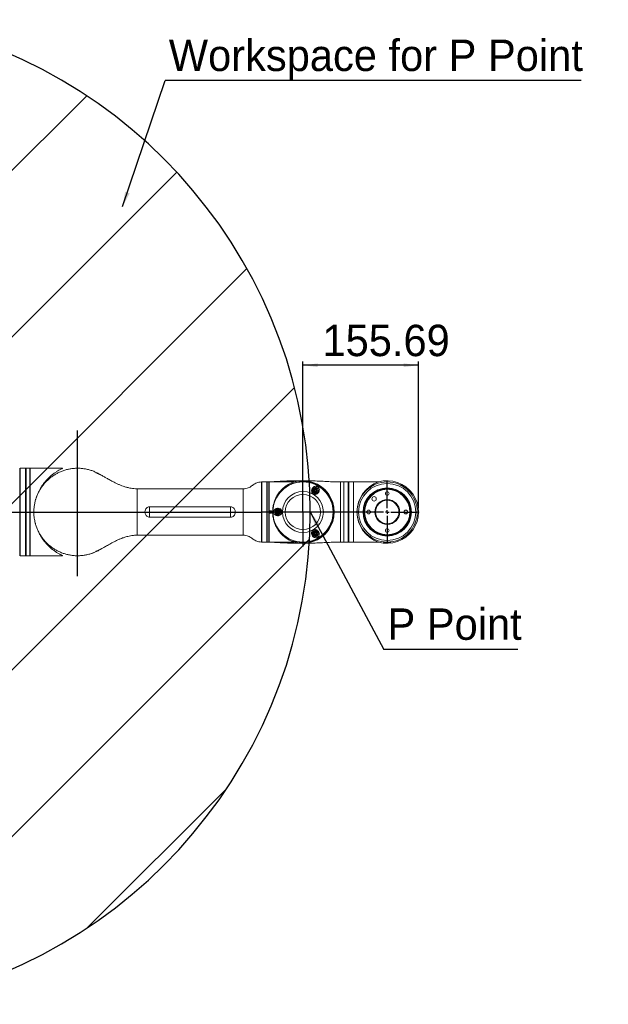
# Model space of a CAD drawing. Header units: millimetres. Extents: x 14 to 210, y 4 to 296.
# Tile 15 of 15: x 130 to 210, y 152 to 284. Entities that reach past the tile are written whole.
import ezdxf

# ---------------------------------------------------------------- set-up
doc = ezdxf.new("R2010")
doc.units = ezdxf.units.MM
doc.header["$PDSIZE"] = -1
doc.layers.add('标注层', color=3, linetype='Continuous')
doc.styles.add('SLDTEXTSTYLE1', font='ARIAL.TTF', dxfattribs={"width": 0.5688})
doc.styles.add('SLDTEXTSTYLE2', font='ARIAL.TTF', dxfattribs={"width": 0.948})
doc.styles.get("Standard").update_dxf_attribs({"font": 'HYSWLONGFANGSONG.TTF'})
doc.dimstyles.new('SLDDIMSTYLE0', dxfattribs={"dimtxt": 4.10931, "dimasz": 2, "dimexe": 0, "dimexo": 0.0625, "dimgap": 1.027327, "dimtad": 2, "dimlfac": 10, "dimrnd": 1e-09, "dimzin": 12, "dimdsep": 46, "dimtxsty": 'SLDTEXTSTYLE1', "dimsah": 1, "dimcen": 0.09, "dimadec": 0, "dimazin": 3, "dimtfac": 1, "dimtofl": 0, "dimtmove": 0, "dimatfit": 3, "dimfxl": 0, "dimfrac": 2, "dimtolj": 1, "dimtzin": 12, "dimarcsym": 0})
doc.dimstyles.new('SLDDIMSTYLE2', dxfattribs={"dimtxt": 0.18, "dimasz": 2, "dimexe": 0, "dimexo": 0.0625, "dimgap": 0, "dimtad": 0, "dimtih": 1, "dimtoh": 1, "dimdec": 0, "dimrnd": 1e-09, "dimzin": 0, "dimdsep": 46, "dimtxsty": 'Standard', "dimsah": 1, "dimcen": 0.09, "dimadec": 0, "dimazin": 0, "dimtfac": 2, "dimtdec": 0, "dimtofl": 0, "dimtmove": 0, "dimatfit": 3, "dimfxl": 0, "dimfrac": 2, "dimtolj": 1, "dimtzin": 0, "dimarcsym": 0})

# ---------------------------------------------------------------- blocks, each defined once
blk = doc.blocks.new('_D')
at = {"layer": '标注层'}
for p, q in [((168.57, 221.16), (168.57, 238.31)), ((184.14, 237.81), (168.57, 237.81)), ((184.14, 218.53), (184.14, 238.31))]:
    blk.add_line(p, q, dxfattribs=at)
for points in [[(168.57, 237.81), (170.57, 237.56), (170.57, 238.06)], [(184.14, 237.81), (182.14, 238.06), (182.14, 237.56)]]:
    blk.add_solid(points, dxfattribs=at)
at = {"layer": '标注层', "insert": (171.2, 243.27), "char_height": 4.233, "attachment_point": 1, "style": 'SLDTEXTSTYLE2'}
blk.add_mtext('155.69', dxfattribs=at)
blk = doc.blocks.new('SW_NOTE_0')
at = {"layer": '标注层', "color": 0}
blk.add_line((18.07, 0), (0, 0), dxfattribs=at)
at = {"layer": '标注层', "color": 0, "insert": (0.5, 5.55), "char_height": 4.233, "attachment_point": 1, "style": 'SLDTEXTSTYLE2'}
blk.add_mtext('P Point', dxfattribs=at)
blk = doc.blocks.new('SW_NOTE_1')
at = {"layer": '标注层', "color": 0}
blk.add_line((56.01, 0), (0, 0), dxfattribs=at)
at = {"layer": '标注层', "color": 0, "insert": (0.47, 5.52), "char_height": 4.2333, "attachment_point": 1, "style": 'SLDTEXTSTYLE2'}
blk.add_mtext('Workspace for P Point', dxfattribs=at)
blk = doc.blocks.new('SW_CENTERMARKSYMBOL_0')
at = {"layer": '标注层', "color": 0}
for p, q in [((0, 0.5), (0, 4.1)), ((-0.5, 0), (-16.94, 0)), ((0, 0), (-0.25, 0)), ((0, 0), (0, 0.25)), ((0, 0), (0, -0.25)), ((0, 0), (0.25, 0)), ((0.5, 0), (4.1, 0)), ((0, -0.5), (0, -4.1))]:
    blk.add_line(p, q, dxfattribs=at)

msp = doc.modelspace()

# ---------------------------------------------------------------- hatches: boundary and pattern name
at = {"layer": '标注层'}
h = msp.add_hatch(dxfattribs=at)
h.set_pattern_fill('ANSI31', color=256, scale=5, style=0)
edge = h.paths.add_edge_path(flags=0)
edge.add_line((113.7219, 202.6502), (113.7219, 151.6754))
edge.add_arc((102.2219, 218.0251), 67.339, 279.83304, 440.16696)
edge.add_line((113.7219, 284.3749), (113.7219, 233.4001))
edge.add_arc((102.2219, 218.0251), 19.2, -53.20467, 53.20467, ccw=False)

# ---------------------------------------------------------------- linework, layer by layer
at = {"color": 8, "linetype": 'Continuous', "lineweight": 18}
for p, q in [((130.4204, 212.1259), (130.4204, 223.9244)), ((131.2719, 223.9251), (131.2719, 212.1251)), ((131.7719, 212.1251), (131.7719, 223.9251)), ((162.9705, 213.9757), (162.9705, 222.0746)), ((163.7716, 222.0751), (163.7716, 213.9751)), ((163.9716, 213.9751), (163.9716, 222.0751)), ((173.6216, 222.0751), (173.6216, 213.9751)), ((174.0716, 222.0751), (174.0716, 213.9751)), ((174.6716, 222.0751), (174.6716, 213.9751)), ((174.7716, 222.0751), (174.7716, 213.9751)), ((178.1838, 221.6883), (178.1419, 221.6632)), ((178.1863, 221.6898), (178.1838, 221.6883)), ((181.7012, 221.6632), (181.6569, 221.6898)), ((160.5216, 214.8951), (160.5216, 221.1551)), ((177.5449, 221.3044), (177.4148, 221.2263)), ((182.4283, 221.2263), (182.2983, 221.3044))]:
    msp.add_line(p, q, dxfattribs=at)
at = {"color": 7, "linetype": 'Continuous', "lineweight": 18}
for p, q in [((130.4719, 223.8744), (130.4719, 218.0251)), ((130.4919, 223.7751), (130.4719, 223.7751)), ((131.2219, 223.9251), (130.4919, 223.9251)), ((130.4919, 223.9251), (130.4919, 212.5228)), ((131.2219, 223.9251), (131.2219, 212.5228)), ((131.7719, 223.9251), (131.2719, 223.9251)), ((136.1917, 223.9251), (131.8219, 223.9251)), ((131.8219, 223.9251), (131.8219, 212.1251)), ((163.0216, 222.0246), (163.0216, 218.0251)), ((163.0416, 221.9251), (163.0216, 221.9251)), ((163.7216, 222.0751), (163.0416, 222.0751)), ((163.0416, 220.0155), (163.0416, 222.0751)), ((163.7216, 220.0155), (163.7216, 222.0751)), ((163.9716, 222.0751), (163.7716, 222.0751)), ((167.3884, 222.0751), (164.0216, 222.0751)), ((164.0216, 222.0751), (164.0216, 218.2001)), ((164.7227, 222.1039), (164.7716, 222.12)), ((174.0716, 222.0751), (173.6216, 222.0751)), ((174.6716, 222.0751), (174.0716, 222.0751)), ((174.7716, 222.0751), (174.6716, 222.0751)), ((175.3716, 222.0751), (174.7716, 222.0751)), ((178.7443, 222.0751), (175.3716, 222.0751)), ((175.3716, 222.0751), (175.3716, 213.9751)), ((175.3716, 222.0751), (175.3716, 219.2767)), ((177.4217, 221.2537), (178.1564, 221.6952)), ((178.1564, 221.6952), (178.1588, 221.6967)), ((178.1887, 221.6857), (178.1863, 221.6898)), ((181.6569, 221.6898), (181.6544, 221.6857)), ((181.6843, 221.6967), (182.4215, 221.2537)), ((160.5216, 221.1551), (146.2216, 221.1551)), ((170.1216, 220.9985), (170.2466, 221.0707)), ((170.1216, 220.8541), (170.1216, 220.9985)), ((170.2466, 220.782), (170.1216, 220.8541)), ((170.2466, 221.0707), (170.3716, 220.9985)), ((170.3716, 220.8541), (170.2466, 220.782)), ((170.3716, 220.9985), (170.3716, 220.8541)), ((177.4148, 221.2263), (177.423, 221.2126)), ((182.4201, 221.2126), (182.4283, 221.2263)), ((163.0416, 213.9751), (163.0416, 220.0155)), ((163.7216, 213.9751), (163.7216, 220.0155)), ((175.3716, 219.2767), (175.3716, 213.9751)), ((130.4719, 218.0251), (130.4719, 212.1759)), ((147.9124, 218.7283), (158.8308, 218.7283)), ((147.9124, 218.7283), (147.9124, 217.322)), ((158.8308, 218.7283), (158.8308, 217.322)), ((163.0216, 218.0251), (163.0216, 214.0256)), ((164.2216, 218.2001), (164.0216, 218.2001)), ((164.0216, 218.2001), (164.0216, 217.8501)), ((164.0216, 217.8501), (164.0216, 213.9751)), ((164.0216, 217.8501), (164.2216, 217.8501)), ((165.0966, 218.0973), (165.2216, 218.1695)), ((165.0966, 217.953), (165.0966, 218.0973)), ((165.2216, 217.8808), (165.0966, 217.953)), ((165.2216, 218.1695), (165.3466, 218.0973)), ((165.3466, 217.953), (165.2216, 217.8808)), ((165.3466, 218.0973), (165.3466, 217.953)), ((158.8308, 217.322), (147.9124, 217.322)), ((170.1216, 215.1961), (170.2466, 215.2683)), ((170.1216, 215.0518), (170.1216, 215.1961)), ((170.2466, 214.9796), (170.1216, 215.0518)), ((170.2466, 215.2683), (170.3716, 215.1961)), ((170.3716, 215.0518), (170.2466, 214.9796)), ((170.3716, 215.1961), (170.3716, 215.0518)), ((146.2216, 214.8951), (160.5216, 214.8951)), ((163.0216, 214.1251), (163.0416, 214.1251)), ((163.0416, 213.9751), (163.7216, 213.9751)), ((163.7716, 213.9751), (163.9716, 213.9751)), ((164.0216, 213.9751), (167.3903, 213.9751)), ((164.6733, 213.9751), (164.7716, 213.9295)), ((173.6216, 213.9751), (174.0716, 213.9751)), ((174.0716, 213.9751), (174.6716, 213.9751)), ((174.6716, 213.9751), (174.7716, 213.9751)), ((174.7716, 213.9751), (175.3716, 213.9751)), ((175.3716, 213.9751), (178.7424, 213.9751)), ((179.4426, 214.0036), (179.4426, 213.9651)), ((180.4006, 213.9651), (179.4426, 213.9651)), ((179.6416, 213.9651), (179.6416, 213.9251)), ((180.1987, 213.9251), (179.6416, 213.9251)), ((180.1987, 213.9251), (180.1987, 213.9651)), ((180.4006, 213.9651), (180.4006, 214.0036)), ((130.4919, 212.5228), (130.4919, 212.1251)), ((131.2219, 212.5228), (131.2219, 212.1251)), ((130.4719, 212.2751), (130.4919, 212.2751)), ((130.4919, 212.1251), (131.2219, 212.1251)), ((131.2719, 212.1251), (131.7719, 212.1251)), ((131.8219, 212.1251), (136.1835, 212.1251))]:
    msp.add_line(p, q, dxfattribs=at)
for centre, radius in [((168.5716, 218.0251), 4.05), ((179.9216, 218.0251), 4.05), ((179.9216, 218.0251), 3.85), ((168.5716, 218.0251), 2.7551), ((168.5716, 218.0251), 2.384), ((170.2466, 220.9263), 0.275), ((170.2466, 220.9263), 0.2375), ((179.9216, 218.0251), 3.25), ((179.9216, 218.0251), 3.15), ((179.9216, 218.0251), 3.05), ((179.9216, 220.5251), 0.25), ((178.1538, 219.7929), 0.3), ((179.9216, 218.0251), 1.675), ((179.9216, 218.0251), 1.575), ((165.2216, 218.0251), 0.275), ((165.2216, 218.0251), 0.2375), ((177.4216, 218.0251), 0.25), ((182.4216, 218.0251), 0.25), ((170.2466, 215.1239), 0.275), ((170.2466, 215.1239), 0.2375), ((179.9216, 215.5251), 0.25)]:
    msp.add_circle(centre, radius, dxfattribs=at)
for centre, radius, start, end in [((130.4219, 223.8744), 0.05, 0, 91.653407), ((131.2719, 223.8751), 0.05, 90, 180), ((131.7719, 223.8751), 0.05, 0, 90), ((162.9716, 222.0246), 0.05, 0, 91.179458), ((163.7716, 222.0251), 0.05, 90, 180), ((163.9716, 222.0251), 0.05, 0, 90), ((168.5716, 218.0251), 4.2188, 253.041198, 106.953519), ((180.1261, 218.0251), 4.2792, 108.838284, 251.134705), ((178.1691, 221.6795), 0.02, 31, 121), ((179.9216, 218.0251), 4.2188, 253.739795, 106.260205), ((181.674, 221.6795), 0.02, 59, 149), ((170.2466, 220.9263), 0.125, 120, 180), ((170.2466, 220.9263), 0.125, 180, 240), ((170.2466, 220.9263), 0.125, 60, 120), ((170.2466, 220.9263), 0.125, 240, 300), ((170.2466, 220.9263), 0.125, 0, 60), ((170.2466, 220.9263), 0.125, 300, 0), ((177.432, 221.2366), 0.02, 121, 211), ((182.4112, 221.2366), 0.02, 329, 59), ((165.2216, 218.0251), 0.125, 120, 180), ((165.2216, 218.0251), 0.125, 180, 240), ((165.2216, 218.0251), 0.125, 60, 120), ((165.2216, 218.0251), 0.125, 240, 300), ((165.2216, 218.0251), 0.125, 0, 60), ((165.2216, 218.0251), 0.125, 300, 0), ((170.2466, 215.1239), 0.125, 120, 180), ((170.2466, 215.1239), 0.125, 180, 240), ((170.2466, 215.1239), 0.125, 60, 120), ((170.2466, 215.1239), 0.125, 0, 60), ((170.2466, 215.1239), 0.125, 300, 0), ((162.9716, 214.0256), 0.05, 268.820542, 0), ((163.7716, 214.0251), 0.05, 180, 270), ((163.9716, 214.0251), 0.05, 270, 0), ((170.2466, 215.1239), 0.125, 240, 300), ((138.2219, 218.0251), 5.9, 286.151739, 302.166897), ((130.4219, 212.1759), 0.05, 268.346593, 360), ((131.2719, 212.1751), 0.05, 180, 270), ((131.7719, 212.1751), 0.05, 270, 0)]:
    msp.add_arc(centre, radius, start, end, dxfattribs=at)
for points, knots in [([(141.4203, 222.9725), (141.4062, 222.9825), (141.2584, 223.0869), (140.9537, 223.2534), (140.5058, 223.4697), (140.033, 223.6452), (139.5499, 223.7796), (139.062, 223.8713), (138.5709, 223.9217), (138.0713, 223.9304), (137.5747, 223.8962), (137.0872, 223.821), (136.6097, 223.7063), (136.138, 223.5503), (135.6811, 223.3549), (135.2442, 223.1231), (134.8279, 222.856), (134.4309, 222.5512), (134.0615, 222.2142), (133.7237, 221.8493), (133.4177, 221.458), (133.1426, 221.0372), (132.9052, 220.5957), (132.7074, 220.1393), (132.549, 219.6694), (132.4291, 219.1821), (132.3657, 218.7728), (132.3289, 218.3863), (132.3245, 218.1674), (132.3216, 218.0251)], [0, 0, 0, 0, 0.00408511, 0.0429435, 0.08207544, 0.12207496, 0.16237544, 0.20090338, 0.23970161, 0.27935332, 0.31930061, 0.35763464, 0.39623259, 0.43565786, 0.47536752, 0.51397742, 0.55285288, 0.59256629, 0.63256872, 0.67133921, 0.71037927, 0.75027159, 0.79045911, 0.82915918, 0.86812961, 0.90795305, 0.94807225, 0.96626839, 1, 1, 1, 1]), ([(132.5654, 219.6969), (132.5723, 219.7261), (132.613, 219.8987), (132.7249, 220.1941), (132.886, 220.5891), (133.0736, 220.9653), (133.299, 221.358), (133.5659, 221.7559), (133.8759, 222.1514), (134.2037, 222.5122), (134.5429, 222.8356), (134.8861, 223.1202), (135.2282, 223.3673), (135.561, 223.5771), (135.8366, 223.7296), (136.0405, 223.834), (136.1519, 223.8907), (136.2016, 223.9203), (136.195, 223.9235), (136.1917, 223.9251)], [0, 0, 0, 0, 0.01090878, 0.06437799, 0.11826343, 0.17330691, 0.22868846, 0.30013502, 0.37212897, 0.4456483, 0.51962171, 0.59302498, 0.6668381, 0.74209885, 0.81807733, 0.8718736, 0.9266726, 0.9629813, 1, 1, 1, 1]), ([(146.2216, 221.1551), (146.076, 221.159), (145.808, 221.1662), (145.4434, 221.2154), (145.1469, 221.2727), (144.8387, 221.3476), (144.5141, 221.4442), (144.1537, 221.573), (143.8021, 221.7168), (143.4552, 221.8752), (143.1278, 222.038), (142.8463, 222.1866), (142.5883, 222.3273), (142.3494, 222.4604), (142.1288, 222.5845), (141.9287, 222.6966), (141.7246, 222.8095), (141.5049, 222.9287), (141.2866, 223.0435), (141.0867, 223.1443), (140.9132, 223.2286), (140.7722, 223.2948), (140.6652, 223.3431), (140.6552, 223.347), (140.6516, 223.3484)], [0, 0, 0, 0, 0.05599743, 0.10310772, 0.14205743, 0.17340405, 0.22802592, 0.27724442, 0.3304333, 0.38868733, 0.44494488, 0.49967951, 0.54422367, 0.5916121, 0.63740204, 0.67487387, 0.71771194, 0.76106517, 0.80885985, 0.85472417, 0.89844022, 0.94010549, 0.97806056, 1, 1, 1, 1]), ([(162.9703, 222.0708), (162.8613, 222.0659), (162.647, 222.0564), (162.3489, 221.9699), (162.0912, 221.8414), (161.8693, 221.6889), (161.66, 221.531), (161.4392, 221.3816), (161.1844, 221.2567), (160.8738, 221.1697), (160.6457, 221.1603), (160.5216, 221.1551)], [0, 0, 0, 0, 0.122316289, 0.240506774, 0.345609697, 0.44492431, 0.542772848, 0.640515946, 0.744131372, 0.860675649, 1, 1, 1, 1]), ([(164.7707, 222.1225), (164.7418, 222.1208), (164.529, 222.1083), (164.1629, 222.0853), (163.8251, 222.0783), (163.6716, 222.0751)], [0, 0, 0, 0, 0.07887154, 0.58140365, 1, 1, 1, 1]), ([(167.3411, 213.9901), (167.3253, 213.9949), (167.2906, 214.0055), (167.19, 214.04), (167.0499, 214.0936), (166.8453, 214.1836), (166.5987, 214.3115), (166.3152, 214.4892), (166.03, 214.7043), (165.7735, 214.9367), (165.5491, 215.1762), (165.3552, 215.4151), (165.1715, 215.679), (165.0154, 215.9443), (164.8862, 216.2034), (164.7808, 216.4515), (164.6882, 216.7143), (164.6114, 216.9877), (164.5521, 217.2686), (164.5107, 217.557), (164.4886, 217.8548), (164.4873, 218.1408), (164.5085, 218.496), (164.5587, 218.8318), (164.6362, 219.1557), (164.7071, 219.3916), (164.7895, 219.619), (164.8832, 219.8391), (165.0028, 220.0819), (165.1521, 220.3407), (165.3355, 220.609), (165.5338, 220.857), (165.7621, 221.1024), (166.0195, 221.3371), (166.3056, 221.5546), (166.5972, 221.7384), (166.857, 221.8727), (167.0765, 221.9678), (167.2251, 222.023), (167.3152, 222.0527), (167.3369, 222.059), (167.3414, 222.0603)], [0, 0, 0, 0, 0.01335359, 0.02939224, 0.05381517, 0.07845981, 0.11408829, 0.1499703, 0.18658721, 0.22346698, 0.25101087, 0.27869922, 0.30689946, 0.33530807, 0.35668978, 0.37819232, 0.40011515, 0.42220329, 0.44359299, 0.46516868, 0.4873704, 0.50980294, 0.52840442, 0.56624594, 0.58551697, 0.60436161, 0.62331211, 0.64256485, 0.66190944, 0.68984636, 0.71800071, 0.74675555, 0.77568458, 0.81185769, 0.84829512, 0.88551059, 0.92299781, 0.94970976, 0.97667692, 0.99507815, 1, 1, 1, 1]), ([(164.7716, 222.1074), (164.7473, 222.113), (164.7131, 222.1208), (164.6797, 222.0854), (164.6701, 222.0751)], [0, 0, 0, 0, 0.711603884, 1, 1, 1, 1]), ([(173.6216, 222.0751), (173.334, 222.08), (172.7255, 222.0904), (171.7746, 222.1392), (170.7553, 222.1871), (169.6977, 222.2263), (168.6311, 222.2462), (167.6544, 222.2433), (166.7848, 222.2233), (166.034, 222.1936), (165.3676, 222.1583), (164.953, 222.1334), (164.7715, 222.1226)], [0, 0, 0, 0, 0.097435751, 0.206128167, 0.322512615, 0.443122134, 0.564635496, 0.683870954, 0.773954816, 0.85927751, 0.938398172, 1, 1, 1, 1]), ([(169.8959, 221.302), (169.9153, 221.3225), (169.9735, 221.384), (170.0963, 221.4608), (170.2489, 221.5019), (170.3918, 221.4939), (170.5039, 221.4563), (170.5681, 221.417), (170.6303, 221.3682), (170.7069, 221.2844), (170.7735, 221.1367), (170.7879, 220.9557), (170.7427, 220.7726), (170.6699, 220.6508), (170.581, 220.5496), (170.4821, 220.4686), (170.3304, 220.4005), (170.1763, 220.3789), (170.0309, 220.406), (169.9431, 220.4564), (169.8725, 220.5158), (169.8065, 220.5963), (169.7465, 220.7425), (169.7309, 220.9236), (169.7718, 221.1053), (169.8362, 221.2288), (169.882, 221.285), (169.8959, 221.302)], [0, 0, 0, 0, 0.02542421, 0.07619095, 0.13619393, 0.1809475, 0.21182889, 0.23736174, 0.24273358, 0.27957346, 0.33843422, 0.40131194, 0.4540128, 0.50790442, 0.51960141, 0.56723715, 0.61339974, 0.66202055, 0.70362597, 0.73869218, 0.74458956, 0.7818056, 0.82729853, 0.88353773, 0.93586958, 0.98053609, 1, 1, 1, 1]), ([(169.9553, 221.2005), (169.9451, 221.1889), (169.9133, 221.1527), (169.8869, 221.105), (169.8609, 221.0383), (169.85, 220.992), (169.8438, 220.9001), (169.859, 220.8024), (169.913, 220.6966), (169.9873, 220.6155), (170.0529, 220.5743), (170.1255, 220.5428), (170.2108, 220.5218), (170.3282, 220.5287), (170.442, 220.5704), (170.5153, 220.6265), (170.5725, 220.6907), (170.6017, 220.738), (170.6347, 220.8181), (170.6541, 220.9194), (170.6349, 221.0504), (170.5793, 221.1586), (170.5053, 221.2358), (170.4507, 221.2714), (170.3994, 221.2972), (170.3312, 221.3215), (170.2227, 221.3317), (170.1077, 221.308), (170.0144, 221.2576), (169.9699, 221.2146), (169.9553, 221.2005)], [0, 0, 0, 0, 0.0185579, 0.05753942, 0.06016687, 0.09818359, 0.10875067, 0.16300223, 0.20934976, 0.24866621, 0.28774451, 0.29260248, 0.3366486, 0.38614798, 0.43081536, 0.47507462, 0.48585804, 0.525869, 0.53629734, 0.58766055, 0.65174994, 0.713211, 0.751546, 0.78009712, 0.78335396, 0.81533082, 0.86211744, 0.9243008, 0.97526921, 1, 1, 1, 1]), ([(132.3216, 218.0251), (132.3288, 217.8049), (132.3432, 217.3615), (132.4495, 216.7634), (132.594, 216.2337), (132.7635, 215.7703), (132.9737, 215.3176), (133.2213, 214.8848), (133.5027, 214.477), (133.8165, 214.0943), (134.1655, 213.7351), (134.5433, 213.4075), (134.9446, 213.1145), (135.3682, 212.8564), (135.8174, 212.632), (136.2831, 212.4473), (136.7593, 212.3035), (137.2449, 212.2), (137.7435, 212.1375), (138.2435, 212.1181), (138.7386, 212.1413), (139.2278, 212.2052), (139.7157, 212.3118), (140.1912, 212.4589), (140.648, 212.6451), (141.0487, 212.8434), (141.2887, 212.9962), (141.3912, 213.0615)], [0, 0, 0, 0, 0.05236302, 0.10540134, 0.14400837, 0.18288199, 0.22259639, 0.26260048, 0.30133191, 0.34033143, 0.38017488, 0.42030977, 0.45913499, 0.49822938, 0.53817186, 0.57840784, 0.61725461, 0.65637266, 0.69635129, 0.73662883, 0.77523799, 0.81411771, 0.85385081, 0.89387828, 0.93235177, 0.97109106, 1, 1, 1, 1]), ([(147.9124, 217.322), (147.8416, 217.3297), (147.7002, 217.345), (147.5197, 217.4594), (147.3825, 217.6228), (147.2959, 217.8333), (147.2734, 218.0805), (147.3307, 218.3343), (147.4689, 218.5495), (147.6626, 218.687), (147.8206, 218.7266), (147.9012, 218.7281), (147.9124, 218.7283)], [0, 0, 0, 0, 0.100885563, 0.201571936, 0.298625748, 0.405782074, 0.523816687, 0.648984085, 0.772228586, 0.884472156, 0.983961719, 1, 1, 1, 1]), ([(158.8308, 218.7283), (158.9015, 218.7206), (159.0429, 218.7053), (159.2234, 218.5909), (159.3606, 218.4275), (159.4472, 218.217), (159.4697, 217.9697), (159.4124, 217.716), (159.2743, 217.5008), (159.0806, 217.3633), (158.9225, 217.3237), (158.8419, 217.3222), (158.8308, 217.322)], [0, 0, 0, 0, 0.10088556, 0.20157194, 0.29862575, 0.40578207, 0.52381669, 0.64898409, 0.77222859, 0.88447216, 0.98396172, 1, 1, 1, 1]), ([(164.2216, 217.8501), (164.2412, 217.8521), (164.2806, 217.8559), (164.3329, 217.8861), (164.3728, 217.9305), (164.3956, 217.9859), (164.3987, 218.0457), (164.382, 218.1031), (164.3471, 218.1518), (164.2982, 218.1861), (164.2535, 218.1991), (164.2278, 218.1999), (164.2216, 218.2001)], [0, 0, 0, 0, 0.10730403, 0.21460563, 0.32197022, 0.42937588, 0.53671314, 0.64397939, 0.75128264, 0.85867326, 0.96606538, 1, 1, 1, 1]), ([(164.7663, 218.351), (164.8047, 218.3858), (164.8856, 218.459), (165.0445, 218.519), (165.2199, 218.535), (165.3859, 218.5054), (165.5341, 218.4374), (165.6585, 218.3368), (165.7452, 218.2106), (165.7842, 218.067), (165.7775, 217.9711), (165.7565, 217.8836), (165.7268, 217.8148), (165.6538, 217.7125), (165.544, 217.6163), (165.3792, 217.5414), (165.2077, 217.5156), (165.0483, 217.5319), (164.8978, 217.5876), (164.7595, 217.6911), (164.6724, 217.8219), (164.6371, 217.9563), (164.6346, 218.0337), (164.6411, 218.1042), (164.6631, 218.1992), (164.7106, 218.2872), (164.7552, 218.3382), (164.7663, 218.351)], [0, 0, 0, 0, 0.05097809, 0.10718787, 0.15464382, 0.20258762, 0.2461188, 0.29085966, 0.34065482, 0.37999191, 0.41543283, 0.41901229, 0.45673855, 0.47959636, 0.53010918, 0.58274158, 0.62972201, 0.6735236, 0.72106783, 0.77675215, 0.84130486, 0.87312148, 0.8986293, 0.90487558, 0.93303799, 0.98323138, 1, 1, 1, 1]), ([(164.9141, 218.281), (164.9062, 218.2708), (164.8745, 218.2304), (164.841, 218.1615), (164.8219, 218.0713), (164.8209, 218.0139), (164.8262, 217.9557), (164.8477, 217.8655), (164.9085, 217.7643), (165.0052, 217.6817), (165.1112, 217.6355), (165.2239, 217.6198), (165.3446, 217.6376), (165.421, 217.6758), (165.4913, 217.7264), (165.5371, 217.7732), (165.5866, 217.8549), (165.6178, 217.9412), (165.626, 218.0555), (165.5994, 218.1742), (165.5411, 218.2756), (165.4554, 218.3561), (165.3512, 218.4096), (165.2325, 218.4311), (165.1078, 218.4151), (164.9967, 218.3651), (164.941, 218.3084), (164.9141, 218.281)], [0, 0, 0, 0, 0.01747261, 0.06997373, 0.09957073, 0.12413089, 0.13192703, 0.16497389, 0.23244344, 0.28947131, 0.33638042, 0.37789116, 0.42126708, 0.46846182, 0.47059795, 0.52036679, 0.54377968, 0.58347013, 0.62526523, 0.66715229, 0.71834242, 0.7621001, 0.80288936, 0.84711921, 0.89199908, 0.94762458, 1, 1, 1, 1]), ([(136.1835, 212.1284), (136.1898, 212.1279), (136.2077, 212.1264), (136.1649, 212.1524), (136.0734, 212.1997), (135.9479, 212.2635), (135.7602, 212.3621), (135.487, 212.517), (135.1318, 212.7485), (134.7652, 213.0248), (134.3938, 213.3498), (134.0519, 213.6988), (133.7454, 214.0602), (133.4739, 214.4262), (133.2162, 214.8278), (132.942, 215.3323), (132.7205, 215.8424), (132.5614, 216.3455), (132.4815, 216.6202), (132.457, 216.7722), (132.4546, 216.7873)], [0, 0, 0, 0, 0.02383424, 0.06691419, 0.11118513, 0.14814705, 0.18541207, 0.26133756, 0.33539518, 0.40998822, 0.48609811, 0.56272748, 0.62344837, 0.68449434, 0.74668837, 0.80934974, 0.90088012, 0.9476812, 0.99483235, 1, 1, 1, 1]), ([(169.8594, 215.5159), (169.8795, 215.5369), (169.9247, 215.584), (169.9945, 215.6229), (170.0806, 215.6541), (170.1883, 215.6701), (170.3457, 215.6465), (170.5098, 215.5665), (170.645, 215.4386), (170.7322, 215.2952), (170.7788, 215.1439), (170.7842, 214.9784), (170.7486, 214.8549), (170.6928, 214.7557), (170.6395, 214.6881), (170.573, 214.636), (170.506, 214.5973), (170.4186, 214.5621), (170.2705, 214.5455), (170.0948, 214.5852), (169.9325, 214.695), (169.817, 214.8466), (169.7535, 215.0047), (169.733, 215.1681), (169.7529, 215.3262), (169.8012, 215.4423), (169.8479, 215.5013), (169.8594, 215.5159)], [0, 0, 0, 0, 0.02481917, 0.05571642, 0.06512864, 0.10245735, 0.14858432, 0.20503529, 0.25688377, 0.30135949, 0.34632206, 0.39749228, 0.45796493, 0.47228249, 0.50774657, 0.53727794, 0.54291943, 0.57266821, 0.6159822, 0.6816157, 0.7496824, 0.79783282, 0.84661366, 0.89046368, 0.93474115, 0.98388213, 1, 1, 1, 1]), ([(169.9564, 215.3993), (169.9467, 215.3883), (169.9079, 215.3445), (169.8649, 215.2613), (169.849, 215.1816), (169.8453, 215.1077), (169.8517, 215.0326), (169.8804, 214.9585), (169.9201, 214.889), (169.9851, 214.8103), (170.1075, 214.739), (170.2389, 214.7172), (170.3519, 214.7339), (170.4375, 214.7694), (170.4885, 214.8041), (170.5361, 214.8455), (170.5684, 214.8837), (170.6142, 214.9574), (170.6459, 215.0472), (170.6495, 215.1677), (170.6215, 215.2772), (170.5651, 215.3746), (170.5049, 215.432), (170.4292, 215.4837), (170.3393, 215.5203), (170.2202, 215.5281), (170.1141, 215.5061), (170.0459, 215.4718), (169.9944, 215.4358), (169.9734, 215.4156), (169.9564, 215.3993)], [0, 0, 0, 0, 0.016952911, 0.067147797, 0.10949924, 0.110181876, 0.151095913, 0.191724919, 0.196220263, 0.242015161, 0.310078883, 0.378259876, 0.423496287, 0.454226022, 0.480718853, 0.49058244, 0.527598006, 0.542579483, 0.605327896, 0.656806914, 0.700246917, 0.74169904, 0.782208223, 0.789755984, 0.844063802, 0.890953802, 0.930340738, 0.967111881, 0.973544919, 1, 1, 1, 1]), ([(140.6537, 212.7024), (140.6574, 212.7038), (140.6659, 212.7071), (140.7468, 212.7435), (140.8852, 212.8076), (141.1012, 212.9116), (141.4072, 213.0679), (141.7181, 213.236), (141.993, 213.3885), (142.2545, 213.5355), (142.5446, 213.698), (142.8445, 213.8619), (143.148, 214.0218), (143.4764, 214.1843), (143.7653, 214.3156), (143.9917, 214.4103), (144.1412, 214.4695), (144.3034, 214.5303), (144.4938, 214.5967), (144.7307, 214.671), (145.0125, 214.7476), (145.355, 214.821), (145.7641, 214.8817), (146.0616, 214.8905), (146.2216, 214.8951)], [0, 0, 0, 0, 0.0227332, 0.05156909, 0.0828096, 0.14848433, 0.21874147, 0.28542475, 0.33634226, 0.38734441, 0.44765015, 0.50357577, 0.55847817, 0.61510919, 0.67270306, 0.69789692, 0.71991941, 0.74038929, 0.76974034, 0.80099381, 0.8392769, 0.88481116, 0.93807497, 1, 1, 1, 1]), ([(160.5216, 214.8951), (160.6478, 214.8898), (160.8794, 214.8801), (161.1942, 214.7901), (161.4519, 214.6613), (161.6739, 214.5089), (161.8832, 214.351), (162.1039, 214.2015), (162.3588, 214.0769), (162.6527, 213.9933), (162.8637, 213.9841), (162.9709, 213.9794)], [0, 0, 0, 0, 0.14157639, 0.25974147, 0.3648218, 0.46411506, 0.56194257, 0.65966466, 0.76325781, 0.87977703, 1, 1, 1, 1]), ([(163.6716, 213.9751), (163.8406, 213.9713), (164.2076, 213.963), (164.5739, 213.94), (164.7715, 213.9276)], [0, 0, 0, 0, 0.460629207, 1, 1, 1, 1]), ([(164.7716, 213.9304), (164.7391, 213.9318), (164.7021, 213.9334), (164.666, 213.9706), (164.6616, 213.9751)], [0, 0, 0, 0, 0.87777889, 1, 1, 1, 1]), ([(164.7714, 213.9276), (164.7788, 213.9272), (165.0219, 213.9137), (165.526, 213.8821), (166.3045, 213.8444), (167.1432, 213.8165), (168.0254, 213.804), (168.9647, 213.8087), (169.9418, 213.8318), (170.9352, 213.8713), (171.89, 213.9169), (172.781, 213.9616), (173.3514, 213.9708), (173.6216, 213.9751)], [0, 0, 0, 0, 0.002480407, 0.082482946, 0.171106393, 0.266488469, 0.366751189, 0.469986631, 0.584642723, 0.697833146, 0.806749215, 0.908468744, 1, 1, 1, 1])]:
    msp.add_open_spline(points, degree=3, knots=knots, dxfattribs=at)
at = {"color": 8, "linetype": 'Continuous', "lineweight": 18}
for points, knots in [([(172.7168, 218.0251), (172.7056, 218.2523), (172.6833, 218.7065), (172.5094, 219.3688), (172.2352, 219.9919), (171.8618, 220.5622), (171.3986, 221.0614), (170.8577, 221.4813), (170.2517, 221.8044), (169.5949, 222.0259), (168.9068, 222.132), (168.2046, 222.1223), (167.5119, 221.9905), (166.8479, 221.7434), (166.2366, 221.3833), (165.6929, 220.9275), (165.2469, 220.3811), (164.9614, 219.9328), (164.8641, 219.6573), (164.8451, 219.6036)], [0, 0, 0, 0, 0.05989763, 0.11979697, 0.1796715, 0.23955031, 0.29991654, 0.36028788, 0.42172654, 0.48316923, 0.54568321, 0.60819841, 0.67135016, 0.73449935, 0.79754631, 0.86058744, 0.92276561, 0.98493713, 1, 1, 1, 1]), ([(164.7838, 216.5998), (164.7998, 216.5484), (164.8823, 216.2823), (165.1338, 215.8392), (165.5349, 215.2952), (166.0298, 214.8236), (166.5968, 214.4396), (167.2259, 214.1505), (167.898, 213.9722), (168.5966, 213.9071), (169.2986, 213.9642), (169.9842, 214.139), (170.6298, 214.4316), (171.2161, 214.8279), (171.7235, 215.3202), (172.1386, 215.8865), (172.4487, 216.5139), (172.6224, 217.0944), (172.704, 217.6023), (172.7126, 217.8842), (172.7168, 218.0251)], [0, 0, 0, 0, 0.01400701, 0.07255649, 0.13171266, 0.19087449, 0.25121942, 0.31156872, 0.37309951, 0.43463171, 0.49685645, 0.55907894, 0.621243, 0.68340194, 0.74479374, 0.80617981, 0.86643444, 0.92668529, 0.96334273, 1, 1, 1, 1])]:
    msp.add_open_spline(points, degree=3, knots=knots, dxfattribs=at)
msp.add_open_spline([(146.2216, 214.8951), (146.2216, 214.9068), (146.2216, 214.9301), (146.2216, 215.1162), (146.2216, 215.4055), (146.2216, 215.7977), (146.2216, 216.275), (146.2216, 216.8196), (146.2216, 217.4106), (146.2216, 218.0251), (146.2216, 218.6397), (146.2216, 219.2306), (146.2216, 219.7753), (146.2216, 220.2525), (146.2216, 220.6448), (146.2216, 220.9341), (146.2216, 221.1202), (146.2216, 221.1435), (146.2216, 221.1551)], degree=3, dxfattribs=at)
at = {"layer": '标注层'}
for p, q in [((138.2219, 209.3649), (138.2219, 229.0197)), ((168.5716, 218.0251), (168.5716, 223.1027)), ((92.9461, 218.0251), (163.0416, 218.0251)), ((168.5716, 218.0251), (168.5716, 213.356))]:
    msp.add_line(p, q, dxfattribs=at)
msp.add_arc((102.2219, 218.0251), 67.339, 279.83304, 80.16696, dxfattribs=at)
msp.add_point((184.1403, 218.0251), dxfattribs=at)

# ---------------------------------------------------------------- block references
for name, p in [('SW_NOTE_1', (150.0319, 276.1889)), ('SW_CENTERMARKSYMBOL_0', (179.9216, 218.0251)), ('SW_NOTE_0', (179.4645, 199.4749))]:
    msp.add_blockref(name, p, dxfattribs=at)

# ---------------------------------------------------------------- dimensions: what is measured, and where the dimension line sits
dim = msp.add_linear_dim(base=(168.5716, 237.8109), p1=(184.1403, 218.0251), p2=(168.5716, 220.6591), dimstyle='SLDDIMSTYLE0', dxfattribs=at)
dim.commit()
dim.dimension.update_dxf_attribs({"geometry": '_D', "text_midpoint": (176.3559, 237.8109), "dimtype": 160})

# ---------------------------------------------------------------- leaders
for points in [[(144.2837, 259.2059), (150.0319, 276.1889)], [(169.5609, 218.0411), (179.4645, 199.4749)]]:
    msp.add_leader(points, dimstyle='SLDDIMSTYLE2', dxfattribs=at)

doc.saveas('drawing.dxf')
